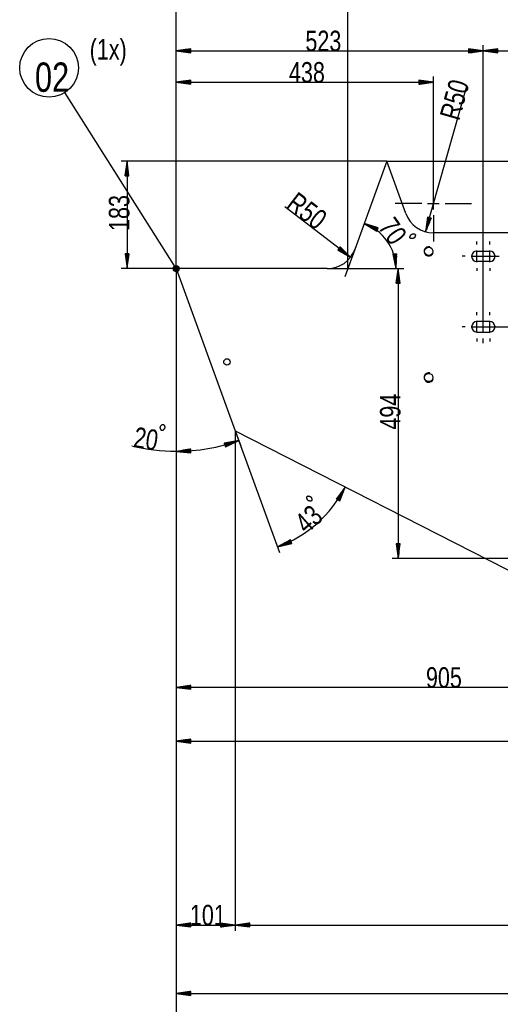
# Model space of a CAD drawing. Header units: millimetres. Extents: x -6 to 1189, y -6 to 841.
# Tile 3 of 38: x 125 to 206, y 124 to 291. Entities that reach past the tile are written whole.
import ezdxf

# ---------------------------------------------------------------- set-up
doc = ezdxf.new("R2010")
doc.units = ezdxf.units.MM
doc.layers.add('201', color=7, linetype='Continuous')
doc.styles.add('SEACAD_Arial', font='arial.ttf', dxfattribs={"width": 0.664})

msp = doc.modelspace()

# ---------------------------------------------------------------- linework, layer by layer
at = {"layer": '201', "color": 7, "linetype": 'Continuous'}
for p, q in [((151.22, 248.88), (151.22, 332.54)), ((151.22, 248.88), (151.22, 323.27)), ((180.46, 248.88), (180.46, 323.27)), ((180.46, 248.88), (180.46, 323.27)), ((151.22, 248.88), (151.22, 312.69)), ((151.22, 248.88), (151.22, 304.11)), ((151.22, 248.88), (151.22, 286.99)), ((203.57, 239.88), (203.57, 286.99)), ((203.57, 238.08), (203.57, 286.99)), ((153.72, 286.32), (151.22, 285.99)), ((151.22, 285.99), (203.57, 285.99)), ((151.22, 285.99), (153.72, 285.66)), ((153.72, 285.99), (151.22, 285.99)), ((153.72, 285.99), (151.22, 285.99)), ((153.72, 286.04), (151.6, 286.04)), ((153.72, 285.94), (151.6, 285.94)), ((153.72, 286.1), (151.99, 286.1)), ((153.72, 285.89), (151.99, 285.89)), ((153.72, 286.15), (152.38, 286.15)), ((153.72, 285.84), (152.38, 285.84)), ((153.72, 286.2), (152.76, 286.2)), ((153.72, 285.79), (152.76, 285.79)), ((153.72, 286.25), (153.15, 286.25)), ((153.72, 285.74), (153.15, 285.74)), ((153.72, 286.3), (153.53, 286.3)), ((153.72, 286.3), (153.53, 286.3)), ((153.72, 285.69), (153.53, 285.69)), ((153.72, 285.69), (153.53, 285.69)), ((153.72, 285.66), (153.72, 286.32)), ((203.57, 285.99), (201.07, 286.32)), ((201.07, 286.32), (201.07, 285.66)), ((201.07, 286.3), (201.25, 286.3)), ((201.07, 286.3), (201.25, 286.3)), ((201.07, 286.25), (201.64, 286.25)), ((201.07, 286.2), (202.02, 286.2)), ((201.07, 286.15), (202.41, 286.15)), ((201.07, 286.1), (202.79, 286.1)), ((201.07, 286.04), (203.18, 286.04)), ((201.07, 285.66), (203.57, 285.99)), ((201.07, 285.99), (203.57, 285.99)), ((201.07, 285.99), (203.57, 285.99)), ((201.07, 285.94), (203.18, 285.94)), ((201.07, 285.89), (202.79, 285.89)), ((201.07, 285.84), (202.41, 285.84)), ((201.07, 285.79), (202.02, 285.79)), ((201.07, 285.74), (201.64, 285.74)), ((201.07, 285.69), (201.25, 285.69)), ((201.07, 285.69), (201.25, 285.69)), ((206.07, 286.32), (203.57, 285.99)), ((203.57, 285.99), (214.57, 285.99)), ((203.57, 285.99), (206.07, 285.66)), ((206.07, 285.99), (203.57, 285.99)), ((206.07, 285.99), (203.57, 285.99)), ((206.07, 286.04), (203.95, 286.04)), ((206.07, 285.94), (203.95, 285.94)), ((206.07, 286.1), (204.34, 286.1)), ((206.07, 285.89), (204.34, 285.89)), ((206.07, 286.15), (204.72, 286.15)), ((206.07, 285.84), (204.72, 285.84)), ((206.07, 286.2), (205.11, 286.2)), ((206.07, 285.79), (205.11, 285.79)), ((206.07, 286.25), (205.5, 286.25)), ((206.07, 285.74), (205.5, 285.74)), ((206.07, 286.3), (205.88, 286.3)), ((206.07, 286.3), (205.88, 286.3)), ((206.07, 285.69), (205.88, 285.69)), ((206.07, 285.69), (205.88, 285.69)), ((206.07, 285.66), (206.07, 286.32)), ((151.22, 248.88), (151.22, 281.65)), ((153.72, 280.98), (151.22, 280.65)), ((151.22, 280.65), (195.07, 280.65)), ((151.22, 280.65), (153.72, 280.32)), ((153.72, 280.65), (151.22, 280.65)), ((153.72, 280.65), (151.22, 280.65)), ((153.72, 280.7), (151.6, 280.7)), ((153.72, 280.6), (151.6, 280.6)), ((153.72, 280.75), (151.99, 280.75)), ((153.72, 280.54), (151.99, 280.54)), ((153.72, 280.8), (152.38, 280.8)), ((153.72, 280.49), (152.38, 280.49)), ((153.72, 280.85), (152.76, 280.85)), ((153.72, 280.44), (152.76, 280.44)), ((153.72, 280.9), (153.15, 280.9)), ((153.72, 280.39), (153.15, 280.39)), ((153.72, 280.95), (153.53, 280.95)), ((153.72, 280.95), (153.53, 280.95)), ((153.72, 280.34), (153.53, 280.34)), ((153.72, 280.34), (153.53, 280.34)), ((153.72, 280.32), (153.72, 280.98)), ((195.07, 280.65), (192.57, 280.98)), ((192.57, 280.98), (192.57, 280.32)), ((192.57, 280.95), (192.75, 280.95)), ((192.57, 280.95), (192.75, 280.95)), ((192.57, 280.9), (193.14, 280.9)), ((192.57, 280.85), (193.52, 280.85)), ((192.57, 280.8), (193.91, 280.8)), ((192.57, 280.75), (194.29, 280.75)), ((192.57, 280.7), (194.68, 280.7)), ((192.57, 280.32), (195.07, 280.65)), ((192.57, 280.65), (195.07, 280.65)), ((192.57, 280.65), (195.07, 280.65)), ((192.57, 280.6), (194.68, 280.6)), ((192.57, 280.54), (194.29, 280.54)), ((192.57, 280.49), (193.91, 280.49)), ((192.57, 280.44), (193.52, 280.44)), ((192.57, 280.39), (193.14, 280.39)), ((192.57, 280.34), (192.75, 280.34)), ((192.57, 280.34), (192.75, 280.34)), ((195.07, 259.98), (195.07, 281.65)), ((151.22, 248.88), (132.21, 278.88)), ((193.7, 255.17), (200.74, 280)), ((187.12, 267.19), (141.83, 267.19)), ((142.83, 267.19), (142.5, 264.69)), ((142.78, 264.69), (142.78, 266.8)), ((142.83, 267.19), (142.83, 248.88)), ((143.16, 264.69), (142.83, 267.19)), ((142.83, 264.69), (142.83, 267.19)), ((142.83, 264.69), (142.83, 267.19)), ((142.88, 264.69), (142.88, 266.8)), ((187.12, 267.19), (181.66, 252.17)), ((187.12, 267.19), (222.17, 267.19)), ((190.37, 258.27), (187.12, 267.19)), ((142.57, 264.69), (142.57, 265.26)), ((142.62, 264.69), (142.62, 265.64)), ((142.67, 264.69), (142.67, 266.03)), ((142.73, 264.69), (142.73, 266.41)), ((142.93, 264.69), (142.93, 266.41)), ((142.98, 264.69), (142.98, 266.03)), ((143.03, 264.69), (143.03, 265.64)), ((143.08, 264.69), (143.08, 265.26)), ((195.07, 261.98), (195.07, 266.48)), ((142.5, 264.69), (143.16, 264.69)), ((142.52, 264.69), (142.52, 264.87)), ((142.52, 264.69), (142.52, 264.87)), ((143.13, 264.69), (143.13, 264.87)), ((143.13, 264.69), (143.13, 264.87)), ((195.07, 258.98), (195.07, 260.98)), ((180.92, 250.83), (169.73, 259.42)), ((193.07, 259.98), (188.57, 259.98)), ((194.07, 259.98), (196.07, 259.98)), ((197.07, 259.98), (201.57, 259.98)), ((194.07, 257.66), (193.7, 255.17)), ((194.38, 257.57), (193.7, 255.17)), ((194.38, 257.57), (193.7, 255.17)), ((193.7, 255.17), (194.7, 257.48)), ((194.34, 257.58), (193.76, 255.55)), ((194.29, 257.6), (193.82, 255.94)), ((194.43, 257.56), (193.86, 255.52)), ((194.24, 257.61), (193.87, 256.32)), ((194.19, 257.63), (193.93, 256.71)), ((194.14, 257.64), (193.98, 257.09)), ((194.48, 257.54), (194.01, 255.88)), ((194.09, 257.65), (194.04, 257.48)), ((194.09, 257.65), (194.04, 257.48)), ((194.7, 257.48), (194.07, 257.66)), ((194.53, 257.53), (194.17, 256.24)), ((194.58, 257.52), (194.32, 256.6)), ((194.63, 257.5), (194.47, 256.95)), ((194.68, 257.49), (194.63, 257.31)), ((194.68, 257.49), (194.63, 257.31)), ((195.07, 257.98), (195.07, 253.48)), ((183.26, 256.58), (185.4, 255.25)), ((185.67, 255.85), (183.26, 256.58)), ((185.52, 255.5), (183.59, 256.37)), ((185.56, 255.6), (183.63, 256.47)), ((185.5, 255.46), (183.92, 256.17)), ((185.58, 255.64), (184.01, 256.35)), ((185.48, 255.41), (184.25, 255.96)), ((185.6, 255.69), (184.38, 256.24)), ((185.46, 255.36), (184.58, 255.76)), ((185.62, 255.73), (184.75, 256.13)), ((185.43, 255.32), (184.91, 255.55)), ((185.64, 255.78), (185.12, 256.02)), ((185.41, 255.27), (185.25, 255.35)), ((185.41, 255.27), (185.25, 255.35)), ((185.4, 255.25), (185.67, 255.85)), ((185.66, 255.83), (185.5, 255.9)), ((185.66, 255.83), (185.5, 255.9)), ((324.92, 254.98), (195.07, 254.98)), ((202.47, 252.98), (202.47, 253.48)), ((203.57, 252.98), (203.57, 253.78)), ((204.67, 252.98), (204.67, 253.48)), ((179.14, 252.62), (178.74, 252.09)), ((178.74, 252.09), (180.92, 250.83)), ((178.76, 252.11), (178.9, 252)), ((178.76, 252.11), (178.9, 252)), ((178.79, 252.15), (179.24, 251.81)), ((178.82, 252.19), (179.58, 251.61)), ((178.85, 252.23), (179.91, 251.42)), ((178.88, 252.27), (180.25, 251.22)), ((178.91, 252.31), (180.59, 251.03)), ((178.94, 252.35), (180.92, 250.83)), ((178.94, 252.35), (180.92, 250.83)), ((178.97, 252.4), (180.65, 251.11)), ((179, 252.44), (180.37, 251.38)), ((179.03, 252.48), (180.1, 251.66)), ((179.06, 252.52), (179.82, 251.93)), ((179.1, 252.56), (179.55, 252.21)), ((179.13, 252.6), (179.27, 252.48)), ((179.13, 252.6), (179.27, 252.48)), ((180.92, 250.83), (179.14, 252.62)), ((181.66, 252.17), (179.94, 247.47)), ((202.47, 249.98), (202.47, 251.98)), ((202.47, 251.88), (204.67, 251.88)), ((204.67, 249.98), (204.67, 251.98)), ((143.16, 251.38), (142.5, 251.38)), ((142.5, 251.38), (142.83, 248.88)), ((142.52, 251.38), (142.52, 251.19)), ((142.52, 251.38), (142.52, 251.19)), ((142.57, 251.38), (142.57, 250.81)), ((142.62, 251.38), (142.62, 250.42)), ((142.67, 251.38), (142.67, 250.03)), ((142.73, 251.38), (142.73, 249.65)), ((142.78, 251.38), (142.78, 249.26)), ((142.83, 248.88), (143.16, 251.38)), ((142.83, 251.38), (142.83, 248.88)), ((142.83, 251.38), (142.83, 248.88)), ((142.88, 251.38), (142.88, 249.26)), ((142.93, 251.38), (142.93, 249.65)), ((142.98, 251.38), (142.98, 250.03)), ((143.03, 251.38), (143.03, 250.42)), ((143.08, 251.38), (143.08, 250.81)), ((143.13, 251.38), (143.13, 251.19)), ((143.13, 251.38), (143.13, 251.19)), ((188.79, 251.39), (188.14, 251.34)), ((188.14, 251.34), (188.65, 248.88)), ((188.16, 251.35), (188.18, 251.16)), ((188.16, 251.35), (188.18, 251.16)), ((188.21, 251.35), (188.26, 250.78)), ((188.26, 251.35), (188.34, 250.4)), ((188.31, 251.36), (188.42, 250.02)), ((188.36, 251.36), (188.5, 249.64)), ((188.42, 251.37), (188.58, 249.26)), ((188.47, 251.37), (188.65, 248.88)), ((188.47, 251.37), (188.65, 248.88)), ((188.52, 251.37), (188.68, 249.26)), ((188.57, 251.38), (188.7, 249.65)), ((188.62, 251.38), (188.72, 250.04)), ((188.65, 248.88), (188.79, 251.39)), ((188.67, 251.38), (188.74, 250.43)), ((188.72, 251.39), (188.76, 250.82)), ((188.77, 251.39), (188.78, 251.21)), ((188.77, 251.39), (188.78, 251.21)), ((200.47, 250.98), (199.97, 250.98)), ((201.47, 250.98), (203.47, 250.98)), ((204.67, 250.08), (202.47, 250.08)), ((203.67, 250.98), (205.67, 250.98)), ((204.47, 250.98), (206.27, 250.98)), ((151.22, 248.88), (141.83, 248.88)), ((151.22, 248.88), (151.22, 136.03)), ((151.22, 248.88), (151.22, 114.95)), ((151.22, 248.88), (151.22, 176.53)), ((151.22, 248.88), (151.22, 167.36)), ((151.22, 248.88), (151.22, 216.74)), ((151.22, 248.88), (151.22, 124.38)), ((151.22, 248.88), (161.29, 221.22)), ((176.96, 248.88), (151.22, 248.88)), ((176.96, 248.88), (189.65, 248.88)), ((176.96, 248.88), (181.96, 248.88)), ((176.96, 248.88), (190.04, 248.88)), ((189.04, 248.88), (188.71, 246.38)), ((188.99, 246.38), (188.99, 248.49)), ((189.04, 248.88), (189.04, 199.48)), ((189.37, 246.38), (189.04, 248.88)), ((189.04, 246.38), (189.04, 248.88)), ((189.04, 246.38), (189.04, 248.88)), ((189.09, 246.38), (189.09, 248.49)), ((202.47, 248.98), (202.47, 248.48)), ((203.57, 248.18), (203.57, 248.98)), ((204.67, 248.98), (204.67, 248.48)), ((188.79, 246.38), (188.79, 246.95)), ((188.84, 246.38), (188.84, 247.33)), ((188.89, 246.38), (188.89, 247.72)), ((188.94, 246.38), (188.94, 248.1)), ((189.14, 246.38), (189.14, 248.1)), ((189.19, 246.38), (189.19, 247.72)), ((189.24, 246.38), (189.24, 247.33)), ((189.29, 246.38), (189.29, 246.95)), ((188.71, 246.38), (189.37, 246.38)), ((188.74, 246.38), (188.74, 246.56)), ((188.74, 246.38), (188.74, 246.56)), ((189.35, 246.38), (189.35, 246.56)), ((189.35, 246.38), (189.35, 246.56)), ((203.57, 240.98), (203.57, 241.78)), ((202.47, 240.98), (202.47, 241.48)), ((202.47, 237.98), (202.47, 239.98)), ((204.67, 240.98), (204.67, 241.48)), ((204.67, 237.98), (204.67, 239.98)), ((200.47, 238.98), (199.97, 238.98)), ((201.47, 238.98), (203.47, 238.98)), ((204.67, 239.88), (202.47, 239.88)), ((203.67, 238.98), (205.67, 238.98)), ((204.47, 238.98), (206.27, 238.98)), ((204.67, 238.98), (233.51, 238.98)), ((202.47, 238.08), (204.67, 238.08)), ((202.47, 236.98), (202.47, 236.48)), ((203.57, 236.18), (203.57, 236.98)), ((204.67, 236.98), (204.67, 236.48)), ((161.29, 221.22), (161.29, 136.03)), ((161.29, 221.22), (161.29, 136.03)), ((161.29, 221.22), (162.21, 218.68)), ((161.29, 221.22), (168.82, 200.51)), ((161.29, 221.22), (303.07, 148.98)), ((153.71, 218.12), (151.22, 217.74)), ((153.72, 217.47), (153.71, 218.12)), ((161.87, 219.62), (159.39, 219.13)), ((159.39, 219.13), (159.61, 218.5)), ((159.4, 219.1), (159.58, 219.16)), ((159.4, 219.1), (159.58, 219.16)), ((159.42, 219.05), (159.96, 219.24)), ((159.43, 219.01), (160.34, 219.32)), ((159.45, 218.96), (160.72, 219.39)), ((159.47, 218.91), (161.1, 219.47)), ((159.48, 218.86), (161.48, 219.55)), ((159.52, 218.77), (161.52, 219.45)), ((159.53, 218.72), (161.17, 219.28)), ((159.55, 218.67), (160.82, 219.1)), ((159.57, 218.62), (160.47, 218.93)), ((159.58, 218.57), (160.12, 218.76)), ((159.6, 218.53), (159.77, 218.59)), ((159.6, 218.53), (159.77, 218.59)), ((159.61, 218.5), (161.87, 219.62)), ((153.72, 217.79), (151.22, 217.74)), ((153.72, 217.79), (151.22, 217.74)), ((151.22, 217.74), (153.72, 217.47)), ((153.72, 217.85), (151.6, 217.8)), ((153.72, 217.74), (151.61, 217.7)), ((153.72, 217.9), (151.99, 217.86)), ((153.72, 217.69), (151.99, 217.66)), ((153.72, 217.95), (152.37, 217.92)), ((153.72, 217.64), (152.38, 217.62)), ((153.71, 218), (152.76, 217.98)), ((153.72, 217.59), (152.77, 217.57)), ((153.71, 218.05), (153.14, 218.04)), ((153.72, 217.54), (153.15, 217.53)), ((153.71, 218.1), (153.53, 218.1)), ((153.71, 218.1), (153.53, 218.1)), ((153.72, 217.49), (153.54, 217.49)), ((153.72, 217.49), (153.54, 217.49)), ((180.02, 211.67), (178.54, 209.63)), ((178.82, 209.48), (180.02, 211.67)), ((178.82, 209.48), (180.02, 211.67)), ((179.11, 209.32), (180.02, 211.67)), ((178.56, 209.62), (178.65, 209.78)), ((178.56, 209.62), (178.65, 209.78)), ((178.6, 209.6), (178.88, 210.1)), ((178.65, 209.57), (179.11, 210.41)), ((178.69, 209.55), (179.33, 210.73)), ((178.73, 209.52), (179.56, 211.04)), ((178.78, 209.5), (179.79, 211.35)), ((178.87, 209.45), (179.88, 211.31)), ((178.91, 209.43), (179.74, 210.94)), ((178.96, 209.4), (179.6, 210.58)), ((179, 209.38), (179.46, 210.22)), ((179.05, 209.35), (179.32, 209.85)), ((178.54, 209.63), (179.11, 209.32)), ((179.09, 209.33), (179.18, 209.49)), ((179.09, 209.33), (179.18, 209.49)), ((170.68, 202.68), (168.48, 201.45)), ((168.48, 201.45), (170.92, 202.07)), ((170.78, 202.43), (168.82, 201.64)), ((170.82, 202.33), (168.86, 201.55)), ((170.76, 202.47), (169.16, 201.83)), ((170.84, 202.28), (169.23, 201.65)), ((170.75, 202.52), (169.5, 202.02)), ((170.86, 202.24), (169.61, 201.74)), ((170.73, 202.57), (169.84, 202.21)), ((170.88, 202.19), (169.99, 201.84)), ((170.71, 202.61), (170.18, 202.4)), ((170.9, 202.14), (170.37, 201.93)), ((170.69, 202.66), (170.52, 202.59)), ((170.69, 202.66), (170.52, 202.59)), ((170.92, 202.07), (170.68, 202.68)), ((170.91, 202.1), (170.74, 202.03)), ((170.91, 202.1), (170.74, 202.03)), ((189.37, 201.98), (188.71, 201.98)), ((188.71, 201.98), (189.04, 199.48)), ((188.74, 201.98), (188.74, 201.79)), ((188.74, 201.98), (188.74, 201.79)), ((188.79, 201.98), (188.79, 201.41)), ((188.84, 201.98), (188.84, 201.02)), ((188.89, 201.98), (188.89, 200.63)), ((188.94, 201.98), (188.94, 200.25)), ((188.99, 201.98), (188.99, 199.86)), ((189.04, 199.48), (189.37, 201.98)), ((189.04, 201.98), (189.04, 199.48)), ((189.04, 201.98), (189.04, 199.48)), ((189.09, 201.98), (189.09, 199.86)), ((189.14, 201.98), (189.14, 200.25)), ((189.19, 201.98), (189.19, 200.63)), ((189.24, 201.98), (189.24, 201.02)), ((189.29, 201.98), (189.29, 201.41)), ((189.35, 201.98), (189.35, 201.79)), ((189.35, 201.98), (189.35, 201.79)), ((241.77, 199.48), (188.04, 199.48)), ((153.72, 177.86), (151.22, 177.53)), ((153.72, 177.2), (153.72, 177.86)), ((241.77, 177.53), (151.22, 177.53)), ((151.22, 177.53), (153.72, 177.2)), ((153.72, 177.53), (151.22, 177.53)), ((153.72, 177.53), (151.22, 177.53)), ((153.72, 177.58), (151.6, 177.58)), ((153.72, 177.48), (151.6, 177.48)), ((153.72, 177.63), (151.99, 177.63)), ((153.72, 177.43), (151.99, 177.43)), ((153.72, 177.68), (152.38, 177.68)), ((153.72, 177.38), (152.38, 177.38)), ((153.72, 177.73), (152.76, 177.73)), ((153.72, 177.33), (152.76, 177.33)), ((153.72, 177.79), (153.15, 177.79)), ((153.72, 177.28), (153.15, 177.28)), ((153.72, 177.84), (153.53, 177.84)), ((153.72, 177.84), (153.53, 177.84)), ((153.72, 177.23), (153.53, 177.23)), ((153.72, 177.23), (153.53, 177.23)), ((153.72, 168.69), (151.22, 168.36)), ((151.22, 168.36), (320.27, 168.36)), ((151.22, 168.36), (153.72, 168.03)), ((153.72, 168.36), (151.22, 168.36)), ((153.72, 168.36), (151.22, 168.36)), ((153.72, 168.41), (151.6, 168.41)), ((153.72, 168.31), (151.6, 168.31)), ((153.72, 168.46), (151.99, 168.46)), ((153.72, 168.26), (151.99, 168.26)), ((153.72, 168.51), (152.38, 168.51)), ((153.72, 168.21), (152.38, 168.21)), ((153.72, 168.56), (152.76, 168.56)), ((153.72, 168.16), (152.76, 168.16)), ((153.72, 168.61), (153.15, 168.61)), ((153.72, 168.11), (153.15, 168.11)), ((153.72, 168.66), (153.53, 168.66)), ((153.72, 168.66), (153.53, 168.66)), ((153.72, 168.05), (153.53, 168.05)), ((153.72, 168.05), (153.53, 168.05)), ((153.72, 168.03), (153.72, 168.69)), ((153.72, 137.36), (151.22, 137.03)), ((151.22, 137.03), (161.29, 137.03)), ((151.22, 137.03), (153.72, 136.7)), ((153.72, 137.03), (151.22, 137.03)), ((153.72, 137.03), (151.22, 137.03)), ((153.72, 137.08), (151.6, 137.08)), ((153.72, 136.98), (151.6, 136.98)), ((153.72, 137.13), (151.99, 137.13)), ((153.72, 136.93), (151.99, 136.93)), ((153.72, 137.19), (152.38, 137.19)), ((153.72, 136.88), (152.38, 136.88)), ((153.72, 137.24), (152.76, 137.24)), ((153.72, 136.83), (152.76, 136.83)), ((153.72, 137.29), (153.15, 137.29)), ((153.72, 136.78), (153.15, 136.78)), ((153.72, 137.34), (153.53, 137.34)), ((153.72, 137.34), (153.53, 137.34)), ((153.72, 136.73), (153.53, 136.73)), ((153.72, 136.73), (153.53, 136.73)), ((153.72, 136.7), (153.72, 137.36)), ((161.29, 137.03), (158.79, 137.36)), ((158.79, 137.36), (158.79, 136.7)), ((158.79, 137.34), (158.97, 137.34)), ((158.79, 137.34), (158.97, 137.34)), ((158.79, 137.29), (159.36, 137.29)), ((158.79, 137.24), (159.74, 137.24)), ((158.79, 137.19), (160.13, 137.19)), ((158.79, 137.13), (160.51, 137.13)), ((158.79, 137.08), (160.9, 137.08)), ((158.79, 136.7), (161.29, 137.03)), ((158.79, 137.03), (161.29, 137.03)), ((158.79, 137.03), (161.29, 137.03)), ((158.79, 136.98), (160.9, 136.98)), ((158.79, 136.93), (160.51, 136.93)), ((158.79, 136.88), (160.13, 136.88)), ((158.79, 136.83), (159.74, 136.83)), ((158.79, 136.78), (159.36, 136.78)), ((158.79, 136.73), (158.97, 136.73)), ((158.79, 136.73), (158.97, 136.73)), ((163.79, 137.36), (161.29, 137.03)), ((161.29, 137.03), (303.07, 137.03)), ((161.29, 137.03), (163.79, 136.7)), ((163.79, 137.03), (161.29, 137.03)), ((163.79, 137.03), (161.29, 137.03)), ((163.79, 137.08), (161.67, 137.08)), ((163.79, 136.98), (161.67, 136.98)), ((163.79, 137.13), (162.06, 137.13)), ((163.79, 136.93), (162.06, 136.93)), ((163.79, 137.19), (162.44, 137.19)), ((163.79, 136.88), (162.44, 136.88)), ((163.79, 137.24), (162.83, 137.24)), ((163.79, 136.83), (162.83, 136.83)), ((163.79, 137.29), (163.22, 137.29)), ((163.79, 136.78), (163.22, 136.78)), ((163.79, 137.34), (163.6, 137.34)), ((163.79, 137.34), (163.6, 137.34)), ((163.79, 136.73), (163.6, 136.73)), ((163.79, 136.73), (163.6, 136.73)), ((163.79, 136.7), (163.79, 137.36)), ((153.72, 125.71), (151.22, 125.38)), ((151.22, 125.38), (358.67, 125.38)), ((151.22, 125.38), (153.72, 125.05)), ((153.72, 125.38), (151.22, 125.38)), ((153.72, 125.38), (151.22, 125.38)), ((153.72, 125.43), (151.6, 125.43)), ((153.72, 125.33), (151.6, 125.33)), ((153.72, 125.48), (151.99, 125.48)), ((153.72, 125.28), (151.99, 125.28)), ((153.72, 125.53), (152.38, 125.53)), ((153.72, 125.23), (152.38, 125.23)), ((153.72, 125.59), (152.76, 125.59)), ((153.72, 125.18), (152.76, 125.18)), ((153.72, 125.64), (153.15, 125.64)), ((153.72, 125.13), (153.15, 125.13)), ((153.72, 125.69), (153.53, 125.69)), ((153.72, 125.69), (153.53, 125.69)), ((153.72, 125.08), (153.53, 125.08)), ((153.72, 125.08), (153.53, 125.08)), ((153.72, 125.05), (153.72, 125.71))]:
    msp.add_line(p, q, dxfattribs=at)
for centre, radius in [((129.54, 283.11), 5), ((194.27, 251.83), 0.7), ((151.22, 248.88), 0.508), ((151.22, 248.88), 0.457), ((151.22, 248.88), 0.406), ((151.22, 248.88), 0.356), ((151.22, 248.88), 0.305), ((151.22, 248.88), 0.254), ((151.22, 248.88), 0.203), ((151.22, 248.88), 0.152), ((151.22, 248.88), 0.102), ((151.22, 248.88), 0.0508), ((159.87, 232.98), 0.55), ((194.27, 230.33), 0.7)]:
    msp.add_circle(centre, radius, dxfattribs=at)
for centre, radius, start, end in [((195.07, 259.98), 5, 200, 270), ((180.46, 248.88), 8.2, 0, 70), ((176.96, 253.88), 5, 270, 340), ((194.27, 251.83), 0.8, 75, 345), ((202.47, 250.98), 0.9, 90, 270), ((204.67, 250.98), 0.9, 270, 90), ((202.47, 238.98), 0.9, 90, 270), ((204.67, 238.98), 0.9, 270, 90), ((194.27, 230.33), 0.8, 75, 345), ((151.22, 248.88), 31.13, 255.9554, 270), ((151.22, 248.88), 31.13, 270, 290), ((161.29, 221.22), 21.03, 290, 333)]:
    msp.add_arc(centre, radius, start, end, dxfattribs=at)
for points, knots in [([(191.03, 254.2), (191.17, 254), (191.61, 254.01), (191.88, 254.2), (192.01, 254.59), (191.86, 254.79), (191.45, 254.8), (191.19, 254.61), (191.03, 254.2)], [0, 0, 0.086399, 0.240823, 0.356014, 0.500001, 0.586391, 0.730382, 0.84558, 1, 1]), ([(203.57, 249.98), (203.57, 250.08), (203.57, 250.08), (203.57, 250.09), (203.57, 250.12), (203.57, 250.15), (203.57, 250.19), (203.57, 250.21), (203.57, 250.26), (203.57, 250.32), (203.57, 250.38), (203.57, 250.42), (203.57, 250.49), (203.57, 250.57), (203.57, 250.65), (203.57, 250.69), (203.57, 250.78), (203.57, 250.82), (203.57, 250.91), (203.57, 251), (203.57, 251.09), (203.57, 251.18), (203.57, 251.27), (203.57, 251.35), (203.57, 251.43), (203.57, 251.51), (203.57, 251.58), (203.57, 251.64), (203.57, 251.7), (203.57, 251.75), (203.57, 251.79), (203.57, 251.82), (203.57, 251.84), (203.57, 251.86), (203.57, 251.87), (203.57, 251.88), (203.57, 251.88), (203.57, 251.98)], [0, 0, 0.049992, 0.052245, 0.058963, 0.070094, 0.085514, 0.105079, 0.11684, 0.142203, 0.171152, 0.203378, 0.220276, 0.256863, 0.295878, 0.33693, 0.358283, 0.401567, 0.423509, 0.468167, 0.513136, 0.557971, 0.602237, 0.645479, 0.687265, 0.72718, 0.764821, 0.799816, 0.831824, 0.860505, 0.885599, 0.906827, 0.923994, 0.930464, 0.941213, 0.945492, 0.949605, 0.949998, 1, 1]), ([(203.57, 237.98), (203.57, 238.08), (203.57, 238.08), (203.57, 238.09), (203.57, 238.12), (203.57, 238.15), (203.57, 238.19), (203.57, 238.21), (203.57, 238.26), (203.57, 238.29), (203.57, 238.35), (203.57, 238.42), (203.57, 238.49), (203.57, 238.57), (203.57, 238.65), (203.57, 238.74), (203.57, 238.82), (203.57, 238.91), (203.57, 238.96), (203.57, 239.05), (203.57, 239.14), (203.57, 239.22), (203.57, 239.31), (203.57, 239.39), (203.57, 239.47), (203.57, 239.54), (203.57, 239.61), (203.57, 239.67), (203.57, 239.72), (203.57, 239.77), (203.57, 239.81), (203.57, 239.84), (203.57, 239.85), (203.57, 239.87), (203.57, 239.88), (203.57, 239.88), (203.57, 239.98)], [0, 0, 0.050002, 0.052245, 0.058973, 0.070104, 0.085524, 0.105089, 0.11684, 0.142213, 0.155825, 0.186479, 0.220276, 0.256863, 0.295878, 0.33694, 0.379625, 0.423519, 0.468167, 0.490657, 0.535564, 0.580109, 0.623858, 0.666377, 0.707222, 0.746, 0.782329, 0.815825, 0.84617, 0.873062, 0.896213, 0.915416, 0.930464, 0.936934, 0.945502, 0.949616, 0.949998, 1, 1]), ([(148.69, 221.32), (148.93, 221.29), (149.23, 221.61), (149.28, 221.93), (149.08, 222.3), (148.84, 222.33), (148.55, 222.05), (148.5, 221.72), (148.69, 221.32)], [0, 0, 0.086397, 0.240821, 0.356011, 0.499999, 0.586396, 0.730385, 0.845576, 1, 1]), ([(174.16, 209.23), (174.35, 209.39), (174.29, 209.82), (174.07, 210.07), (173.67, 210.15), (173.49, 209.99), (173.52, 209.58), (173.74, 209.34), (174.16, 209.23)], [0, 0, 0.086397, 0.240821, 0.356006, 0.499997, 0.586394, 0.730387, 0.845578, 1, 1])]:
    msp.add_open_spline(points, degree=1, knots=knots, dxfattribs=at)

# ---------------------------------------------------------------- texts
at = {"layer": '201', "attachment_point": 7, "style": 'SEACAD_Arial'}
for s, insert, char_height, width in [('{\\fArial|b0||i0||c0|p34;\\C7;\\H3.5;\\W0.75;523}', (173.24, 285.88), 3.5, 5.9348), ('{\\fArial|b0||i0||c0|p34;\\C7;\\H3.5;\\W0.75;(1x)}', (136.47, 283.44), 3.5, 6.2391), ('{\\fArial|b0||i0||c0|p34;\\C7;\\H5.;\\W0.75;02}', (127.14, 278.94), 5, 5.6522), ('{\\fArial|b0||i0||c0|p34;\\C7;\\H3.5;\\W0.75;438}', (170.44, 280.53), 3.5, 5.9348), ('{\\fArial|b0||i0||c0|p34;\\C7;\\H3.5;\\W0.75;905}', (193.79, 177.41), 3.5, 5.9348), ('{\\fArial|b0||i0||c0|p34;\\C7;\\H3.5;\\W0.75;101}', (153.55, 136.92), 3.5, 5.9348)]:
    msp.add_mtext(s, dxfattribs=dict(at, insert=insert, char_height=char_height, width=width))
at = {"layer": '201', "char_height": 3.5, "attachment_point": 7, "style": 'SEACAD_Arial'}
for s, insert, width, rotation in [('{\\fArial|b0||i0||c0|p34;\\C7;\\H3.5;\\W0.75;50}', (200.17, 276.5), 3.9565, 74.1767), ('{\\fArial|b0||i0||c0|p34;\\C7;\\H3.5;\\W0.75;R}', (199.45, 273.95), 2.587, 74.1767), ('{\\fArial|b0||i0||c0|p34;\\C7;\\H3.5;\\W0.75;R}', (169.74, 259.36), 2.587, 322.5154), ('{\\fArial|b0||i0||c0|p34;\\C7;\\H3.5;\\W0.75;183}', (143.29, 255.3), 5.9348, 90), ('{\\fArial|b0||i0||c0|p34;\\C7;\\H3.5;\\W0.75;50}', (171.85, 257.75), 3.9565, 322.5154), ('{\\fArial|b0||i0||c0|p34;\\C7;\\H3.5;\\W0.75;70}', (185.49, 255.93), 3.9565, 305), ('{\\fArial|b0||i0||c0|p34;\\C7;\\H3.5;\\W0.75;494}', (189.5, 221.45), 5.9348, 90), ('{\\fArial|b0||i0||c0|p34;\\C7;\\H3.5;\\W0.75;20}', (143.78, 218.43), 3.9565, 351.2255), ('{\\fArial|b0||i0||c0|p34;\\C7;\\H3.5;\\W0.75;43}', (173.44, 203.51), 3.9565, 41.5)]:
    msp.add_mtext(s, dxfattribs=dict(at, insert=insert, width=width, rotation=rotation))

doc.saveas('drawing.dxf')
